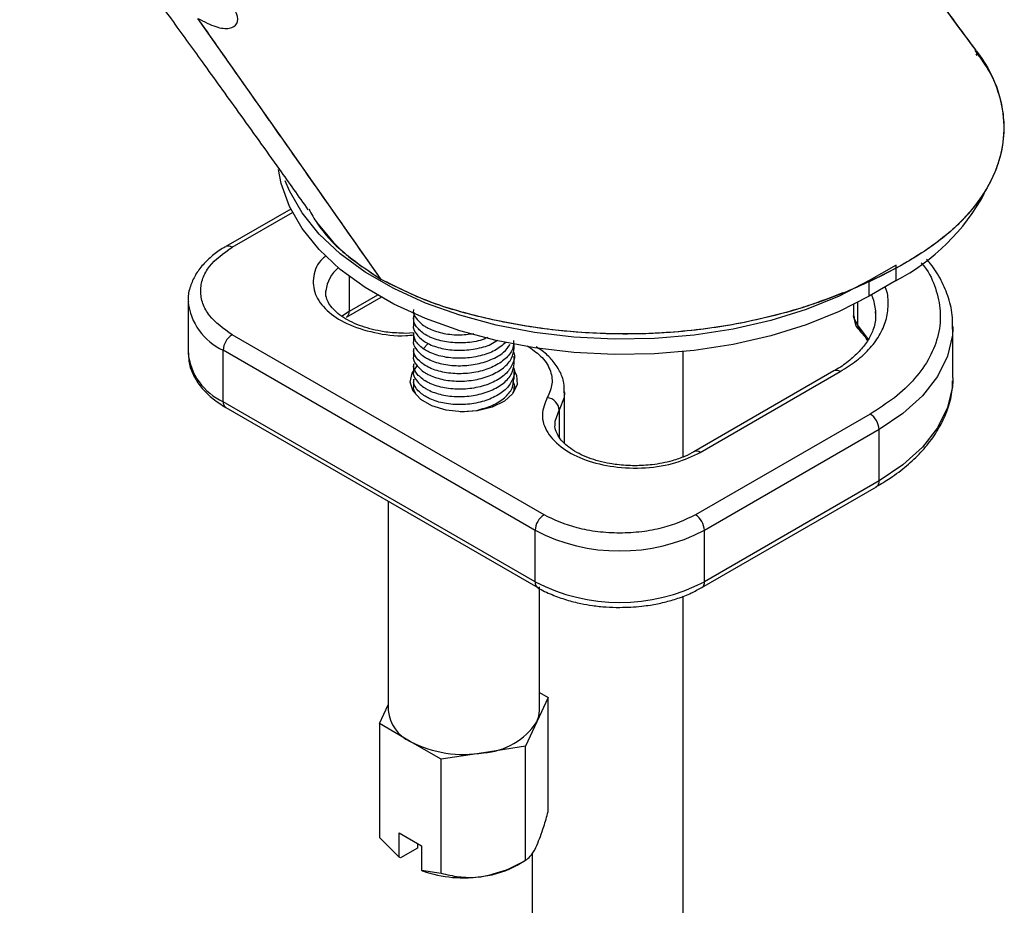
# Model space of a CAD drawing. Header units: millimetres. Extents: x 42 to 175, y 27 to 267.
# Tile 11 of 12: x 146 to 172, y 221 to 244. Entities that reach past the tile are written whole.
import ezdxf

# ---------------------------------------------------------------- set-up
doc = ezdxf.new("R2010")
doc.units = ezdxf.units.MM

msp = doc.modelspace()

# ---------------------------------------------------------------- linework, layer by layer
at = {"color": 7, "linetype": 'Continuous', "lineweight": 25}
for p, q in [((171.423, 243.029), (171.454, 242.979)), ((153.305, 238.924), (151.588, 237.932)), ((169.314, 237.44), (168.607, 237.032)), ((169.314, 237.032), (169.314, 237.44)), ((168.607, 236.624), (168.607, 237.032)), ((169.314, 237.032), (168.607, 236.624)), ((154.232, 236.718), (154.234, 236.761)), ((150.591, 236.487), (150.591, 235.126)), ((154.782, 236.067), (155.695, 236.594)), ((168.192, 236.399), (168.192, 236.106)), ((156.549, 236.058), (156.549, 235.862)), ((170.819, 235.82), (170.818, 235.752)), ((170.819, 234.459), (170.819, 235.82)), ((160.004, 230.84), (151.754, 235.603)), ((156.557, 235.652), (156.345, 235.639)), ((156.549, 235.65), (156.549, 235.454)), ((159.768, 230.432), (151.519, 235.194)), ((151.519, 233.833), (151.519, 235.194)), ((156.549, 235.241), (156.549, 235.046)), ((159.216, 235.25), (159.216, 235.347)), ((163.687, 232.373), (163.687, 235.151)), ((159.216, 234.841), (159.216, 235.037)), ((156.549, 234.833), (156.549, 234.637)), ((159.216, 234.433), (159.216, 234.629)), ((167.672, 234.645), (163.971, 232.508)), ((164.138, 232.492), (167.838, 234.628)), ((156.549, 234.425), (156.549, 234.229)), ((170.819, 234.459), (170.818, 234.391)), ((159.216, 234.102), (159.216, 234.221)), ((160.549, 232.745), (160.549, 234.106)), ((159.768, 229.071), (151.519, 233.833)), ((151.588, 233.681), (159.837, 228.918)), ((157.792, 233.564), (158.228, 233.604)), ((168.63, 233.507), (164.011, 230.84)), ((168.866, 233.099), (164.247, 230.432)), ((168.866, 231.738), (168.866, 233.099)), ((164.177, 228.918), (168.797, 231.585)), ((168.866, 231.738), (164.247, 229.071)), ((155.883, 231.201), (155.883, 225.668)), ((159.768, 229.071), (159.768, 230.432)), ((164.247, 229.071), (164.247, 230.432)), ((159.883, 225.668), (159.883, 228.94)), ((163.687, 199.871), (163.687, 228.692)), ((159.883, 226.146), (160.113, 226.013)), ((155.652, 225.323), (155.883, 225.82)), ((160.113, 226.013), (159.814, 225.369)), ((160.113, 223), (160.113, 226.013)), ((155.652, 225.323), (155.652, 222.31)), ((156.468, 224.852), (155.652, 225.323)), ((159.814, 225.369), (159.516, 224.726)), ((157.285, 224.38), (156.468, 224.852)), ((158.4, 224.553), (157.285, 224.38)), ((159.516, 224.726), (158.4, 224.553)), ((159.516, 221.712), (159.516, 224.726)), ((157.285, 221.367), (157.285, 224.38)), ((156.174, 221.791), (156.174, 222.436)), ((156.174, 222.436), (156.763, 222.096)), ((155.652, 222.31), (156.174, 221.791)), ((156.655, 222.158), (156.655, 222.034)), ((156.655, 222.034), (156.205, 221.774)), ((156.763, 222.096), (156.763, 221.451)), ((159.687, 221.889), (159.687, 199.871)), ((156.205, 221.774), (156.174, 221.791)), ((159.297, 221.586), (159.516, 221.712)), ((156.763, 221.451), (157.285, 221.367)), ((156.763, 221.451), (156.794, 221.433))]:
    msp.add_line(p, q, dxfattribs=at)
at = {"color": 8, "linetype": 'Continuous', "lineweight": 25}
for p, q in [((151.754, 237.916), (153.349, 238.837)), ((154.851, 237.145), (154.851, 236.22)), ((155.597, 236.651), (154.851, 236.22)), ((168.302, 235.852), (168.302, 236.456)), ((154.851, 236.22), (154.65, 236.086)), ((156.81, 235.234), (156.942, 235.368)), ((160.408, 233.611), (160.408, 232.889))]:
    msp.add_line(p, q, dxfattribs=at)
at = {"color": 7, "linetype": 'Continuous', "lineweight": 25, "flags": 128}
for points in [[(155.698, 237.063), (153.157, 240.679), (150.851, 243.962)], [(168.607, 236.624), (167.811, 236.215), (166.938, 235.862), (165.999, 235.57), (165.009, 235.342), (163.979, 235.183), (162.924, 235.094), (161.859, 235.076), (160.797, 235.13), (159.753, 235.254), (158.741, 235.448), (157.775, 235.708), (156.867, 236.031), (156.031, 236.412), (155.277, 236.848), (154.616, 237.33), (154.057, 237.854), (153.606, 238.412), (153.271, 238.996), (153.055, 239.599), (152.984, 239.973)], [(168.607, 237.032), (167.811, 236.623), (166.938, 236.27), (165.999, 235.978), (165.009, 235.751), (163.979, 235.591), (162.924, 235.502), (161.859, 235.484), (160.797, 235.538), (159.753, 235.662), (158.741, 235.856), (157.775, 236.116), (156.867, 236.439), (156.031, 236.821), (155.277, 237.256), (154.616, 237.739), (154.057, 238.262), (153.606, 238.82), (153.271, 239.404), (153.161, 239.668)], [(168.769, 236.237), (168.774, 236.153), (168.774, 236.125)], [(159.209, 234.665), (159.275, 234.53), (159.29, 234.286), (159.181, 234.051), (158.956, 233.845), (158.636, 233.686), (158.249, 233.588), (157.83, 233.561), (157.415, 233.606), (157.041, 233.72), (156.743, 233.892), (156.545, 234.108), (156.467, 234.347), (156.514, 234.59), (156.651, 234.782)], [(159.814, 225.369), (159.865, 225.518), (159.883, 225.668)]]:
    msp.add_lwpolyline(points, dxfattribs=at)
at = {"color": 8, "linetype": 'Continuous', "lineweight": 25, "flags": 128}
for points in [[(168.666, 236.658), (168.715, 236.519), (168.769, 236.237)], [(168.302, 235.852), (168.197, 236.051), (168.192, 236.106)], [(168.589, 235.459), (168.557, 235.515), (168.302, 235.852)], [(170.818, 235.752), (170.807, 235.59), (170.679, 235.037), (170.414, 234.5), (170.018, 233.991), (169.498, 233.521), (168.866, 233.099)], [(170.818, 234.391), (170.807, 234.229), (170.679, 233.676), (170.414, 233.139), (170.018, 232.631), (169.498, 232.16), (168.866, 231.738)], [(160.549, 234.076), (160.535, 233.945), (160.408, 233.611)], [(160.296, 233.24), (160.303, 233.32), (160.408, 233.611)]]:
    msp.add_lwpolyline(points, dxfattribs=at)
at = {"color": 7, "linetype": 'Continuous', "lineweight": 25}
for centre, radius, start, end in [((166.696, 242.031), 5.643, 297.6451, 331.5328), ((152.03, 235.171), 0.512, 122.6055, 177.3945), ((152.176, 235.284), 1.593, 185.6948, 245.6253), ((160.033, 233.573), 0.376, 5.7304, 81.0139), ((168.354, 233.075), 0.512, 2.6055, 57.3945), ((160.28, 230.409), 0.512, 122.6055, 177.3945), ((163.735, 230.409), 0.512, 2.6055, 57.3945), ((162.007, 234.754), 4.867, 242.6097, 297.3903), ((162.007, 233.393), 4.867, 242.6097, 297.3903), ((156.888, 225.771), 1.01, 185.8452, 245.4749), ((158.291, 226.375), 1.826, 273.4335, 326.5611), ((157.879, 227.579), 3.07, 242.6428, 279.7711), ((157.885, 224.514), 3.268, 250.4951, 279.0709), ((158.066, 223.785), 2.52, 277.6272, 299.2454)]:
    msp.add_arc(centre, radius, start, end, dxfattribs=at)
at = {"color": 8, "linetype": 'Continuous', "lineweight": 25}
for centre, radius, start, end in [((151.657, 237.779), 0.168, 54.4275, 113.7919), ((155.152, 236.662), 0.923, 129.5473, 173.8463), ((152.177, 236.646), 1.594, 185.8926, 245.6081), ((154.684, 236.204), 0.168, 306.1202, 5.5835), ((168.499, 235.847), 0.197, 178.4268, 220.5502), ((167.741, 234.492), 0.168, 54.3824, 114.3071), ((151.682, 233.815), 0.164, 173.7012, 234.9867), ((164.041, 232.36), 0.164, 53.6782, 115.2775), ((168.703, 231.72), 0.164, 305.0133, 6.2988), ((159.931, 229.053), 0.164, 173.6959, 235.0445), ((164.084, 229.053), 0.164, 304.2326, 6.3699)]:
    msp.add_arc(centre, radius, start, end, dxfattribs=at)
at = {"color": 7, "linetype": 'Continuous', "lineweight": 25}
for points, knots in [([(171.421, 243.133), (171.228, 243.392), (170.795, 243.973), (170.177, 244.824), (169.591, 245.641), (169.113, 246.316), (168.738, 246.85), (168.458, 247.252), (168.177, 247.656), (167.834, 248.152), (167.375, 248.82), (166.822, 249.63), (166.187, 250.566), (165.498, 251.584), (164.797, 252.618), (164.106, 253.633), (163.399, 254.665), (162.683, 255.7), (161.962, 256.728), (161.277, 257.692), (160.595, 258.63), (160.027, 259.414), (159.589, 259.963), (159.193, 260.575), (158.628, 261.396), (157.998, 262.228), (157.296, 263), (156.702, 263.564), (156.153, 264.037), (155.563, 264.501), (154.836, 265.018), (154.293, 265.334), (154.027, 265.489)], [0, 0, 0, 0, 0.036147, 0.080802, 0.118888, 0.150507, 0.175698, 0.19446, 0.207731, 0.234378, 0.266636, 0.304635, 0.3519, 0.402297, 0.451642, 0.499645, 0.545918, 0.596012, 0.64286, 0.685854, 0.724951, 0.763455, 0.789168, 0.816851, 0.847013, 0.877168, 0.901941, 0.923852, 0.936193, 0.954175, 0.97754, 1, 1, 1, 1]), ([(171.425, 243.129), (171.107, 243.557), (170.437, 244.458), (169.501, 245.765), (168.637, 246.991), (167.921, 248.025), (167.339, 248.873), (166.886, 249.538), (166.545, 250.039), (166.281, 250.428), (166.037, 250.788), (165.763, 251.192), (165.401, 251.727), (164.948, 252.396), (164.412, 253.185), (163.848, 254.011), (163.175, 254.991), (162.4, 256.108), (161.542, 257.323), (160.693, 258.498), (160.015, 259.428), (159.545, 260.029), (159.137, 260.657), (158.671, 261.331), (158.249, 261.899), (157.89, 262.339), (157.489, 262.788), (157.052, 263.231), (156.607, 263.648), (156.032, 264.14), (155.181, 264.793), (154.478, 265.223), (154.079, 265.468)], [0, 0, 0, 0, 0.060771, 0.127718, 0.185981, 0.235767, 0.275607, 0.307569, 0.331526, 0.347957, 0.364702, 0.384249, 0.406639, 0.442152, 0.480813, 0.51966, 0.55849, 0.616822, 0.671684, 0.721363, 0.769305, 0.794355, 0.821379, 0.851313, 0.86651, 0.879857, 0.895321, 0.909649, 0.923807, 0.940718, 0.9663, 1, 1, 1, 1]), ([(171.429, 243.123), (171.109, 243.554), (170.438, 244.456), (169.501, 245.765), (168.637, 246.991), (167.921, 248.025), (167.339, 248.873), (166.886, 249.538), (166.545, 250.039), (166.281, 250.428), (166.037, 250.788), (165.763, 251.192), (165.401, 251.727), (164.948, 252.396), (164.412, 253.185), (163.848, 254.011), (163.175, 254.991), (162.4, 256.108), (161.542, 257.323), (160.693, 258.498), (160.015, 259.428), (159.545, 260.029), (159.137, 260.657), (158.671, 261.331), (158.249, 261.899), (157.89, 262.339), (157.489, 262.788), (157.052, 263.231), (156.607, 263.648), (156.032, 264.14), (155.181, 264.793), (154.478, 265.223), (154.079, 265.468)], [0, 0, 0, 0, 0.061011, 0.127941, 0.186189, 0.235962, 0.275791, 0.307746, 0.331696, 0.348123, 0.364864, 0.384406, 0.40679, 0.442294, 0.480946, 0.519782, 0.558602, 0.61692, 0.671767, 0.721433, 0.769363, 0.794407, 0.821424, 0.851351, 0.866544, 0.879888, 0.895347, 0.909672, 0.923826, 0.940733, 0.966308, 1, 1, 1, 1]), ([(146.137, 249.637), (146.233, 249.496), (146.411, 249.236), (146.668, 248.861), (146.944, 248.46), (147.279, 247.977), (147.703, 247.368), (148.212, 246.646), (148.794, 245.826), (149.447, 244.913), (150.177, 243.899), (151.007, 242.752), (151.957, 241.435), (152.883, 240.148), (153.508, 239.264), (153.761, 238.906)], [0, 0, 0, 0, 0.037404, 0.06922, 0.09833, 0.140181, 0.194007, 0.258581, 0.334403, 0.42015, 0.516973, 0.628028, 0.756848, 0.901539, 1, 1, 1, 1]), ([(150.851, 243.962), (151.016, 243.878), (151.345, 243.71), (151.708, 243.677), (151.91, 243.807), (151.917, 244.047), (151.795, 244.246), (151.746, 244.327)], [0, 0, 0, 0, 0.212243, 0.424437, 0.638191, 0.854359, 1, 1, 1, 1]), ([(155.698, 237.063), (155.262, 237.683), (154.413, 238.892), (153.174, 240.654), (152.011, 242.313), (151.259, 243.381), (150.897, 243.897)], [0, 0, 0, 0, 0.272148, 0.530825, 0.773657, 1, 1, 1, 1]), ([(155.698, 237.063), (155.262, 237.683), (154.413, 238.892), (153.174, 240.654), (152.011, 242.313), (151.259, 243.381), (150.897, 243.897)], [0, 0, 0, 0, 0.272148, 0.530825, 0.773657, 1, 1, 1, 1]), ([(155.698, 237.063), (155.262, 237.683), (154.413, 238.892), (153.174, 240.654), (152.011, 242.313), (151.26, 243.381), (150.897, 243.896)], [0, 0, 0, 0, 0.272157, 0.530841, 0.773681, 1, 1, 1, 1]), ([(155.698, 237.063), (155.262, 237.683), (154.413, 238.892), (153.174, 240.654), (152.011, 242.313), (151.26, 243.381), (150.897, 243.896)], [0, 0, 0, 0, 0.272157, 0.530841, 0.773681, 1, 1, 1, 1]), ([(171.399, 243.117), (171.545, 242.918), (171.91, 242.422), (172.161, 241.595), (172.186, 240.674), (171.929, 239.805), (171.423, 238.983), (170.655, 238.194), (169.553, 237.462), (168.208, 236.796), (166.681, 236.239), (165.011, 235.84), (163.223, 235.623), (161.475, 235.607), (159.797, 235.763), (158.291, 236.057), (156.874, 236.472), (156.094, 236.864), (155.698, 237.063)], [0, 0, 0, 0, 0.043248, 0.10784, 0.166708, 0.227484, 0.283404, 0.341011, 0.40794, 0.476783, 0.545541, 0.616246, 0.684821, 0.755904, 0.817461, 0.880691, 0.939356, 1, 1, 1, 1]), ([(171.402, 243.112), (171.547, 242.915), (171.911, 242.42), (172.161, 241.595), (172.186, 240.674), (171.929, 239.805), (171.423, 238.983), (170.655, 238.194), (169.553, 237.462), (168.208, 236.796), (166.681, 236.239), (165.011, 235.84), (163.223, 235.623), (161.475, 235.607), (159.797, 235.763), (158.291, 236.057), (156.874, 236.472), (156.094, 236.864), (155.698, 237.063)], [0, 0, 0, 0, 0.042942, 0.107554, 0.166441, 0.227237, 0.283174, 0.3408, 0.40775, 0.476615, 0.545395, 0.616123, 0.68472, 0.755826, 0.817402, 0.880653, 0.939336, 1, 1, 1, 1]), ([(171.422, 243.118), (171.447, 243.088), (171.732, 242.741), (171.981, 242.19), (172.153, 241.487), (172.176, 241.015), (172.135, 240.609), (172.059, 240.266), (171.944, 239.931), (171.791, 239.602), (171.598, 239.276), (171.348, 238.935), (171.043, 238.595), (170.652, 238.235), (170.212, 237.902), (169.71, 237.583), (169.104, 237.238), (168.607, 237.013), (168.302, 236.875)], [0, 0, 0, 0, 0.014103, 0.163466, 0.239511, 0.316578, 0.363987, 0.413031, 0.463685, 0.509346, 0.558236, 0.610263, 0.667015, 0.721129, 0.790962, 0.844867, 0.904867, 1, 1, 1, 1]), ([(153.787, 238.923), (153.855, 238.797), (154.075, 238.391), (154.682, 237.744), (155.355, 237.293), (155.698, 237.063)], [0, 0, 0, 0, 0.181554, 0.583986, 1, 1, 1, 1]), ([(153.988, 238.576), (154.216, 238.291), (154.629, 237.773), (155.28, 237.345), (155.573, 237.153)], [0, 0, 0, 0, 0.549836, 1, 1, 1, 1]), ([(151.59, 237.93), (151.572, 237.921), (151.44, 237.852), (151.231, 237.695), (150.975, 237.457), (150.774, 237.183), (150.642, 236.878), (150.581, 236.636), (150.596, 236.503), (150.599, 236.481)], [0, 0, 0, 0, 0.0292969, 0.208425, 0.39074, 0.5760726, 0.7653873, 0.962061, 1, 1, 1, 1]), ([(151.754, 235.603), (151.529, 235.764), (151.183, 236.011), (150.966, 236.425), (150.904, 236.759), (150.966, 237.094), (151.183, 237.507), (151.529, 237.755), (151.754, 237.916)], [0, 0, 0, 0, 0.239457, 0.368361, 0.5, 0.631639, 0.760543, 1, 1, 1, 1]), ([(170.806, 235.746), (170.81, 235.85), (170.82, 236.129), (170.72, 236.566), (170.518, 237.042), (170.314, 237.385), (170.154, 237.562), (170.117, 237.603)], [0, 0, 0, 0, 0.159767, 0.428799, 0.676783, 0.926067, 1, 1, 1, 1]), ([(167.905, 236.709), (167.609, 236.593), (166.944, 236.332), (165.912, 236.051), (164.87, 235.839), (163.595, 235.662), (162.188, 235.594), (160.705, 235.67), (159.494, 235.821), (158.206, 236.082), (156.886, 236.464), (156.082, 236.87), (155.698, 237.063)], [0, 0, 0, 0, 0.081153, 0.182034, 0.257849, 0.33137, 0.478932, 0.575394, 0.668106, 0.758765, 0.884822, 1, 1, 1, 1]), ([(156.345, 235.639), (156.186, 235.645), (155.962, 235.652), (155.645, 235.701), (155.39, 235.758), (155.113, 235.847), (154.859, 235.96), (154.638, 236.093), (154.461, 236.241), (154.33, 236.395), (154.255, 236.556), (154.221, 236.668), (154.237, 236.736), (154.24, 236.748)], [0, 0, 0, 0, 0.134479, 0.188789, 0.2775, 0.36731, 0.461205, 0.556585, 0.653071, 0.751537, 0.855196, 0.973064, 1, 1, 1, 1]), ([(156.551, 236.271), (156.551, 236.268), (156.526, 236.189), (156.616, 236.024), (156.777, 235.867), (157.009, 235.737), (157.294, 235.637), (157.724, 235.583), (158.012, 235.618), (158.15, 235.635)], [0, 0, 0, 0, 0.005223, 0.195816, 0.386358, 0.443052, 0.633584, 0.824114, 1, 1, 1, 1]), ([(158.521, 235.529), (158.453, 235.502), (158.257, 235.422), (157.867, 235.377), (157.42, 235.399), (157.115, 235.483), (156.86, 235.599), (156.66, 235.748), (156.528, 235.971), (156.564, 236.121), (156.581, 236.191)], [0, 0, 0, 0, 0.078731, 0.227628, 0.376556, 0.525457, 0.569665, 0.718562, 0.867459, 1, 1, 1, 1]), ([(168.76, 236.219), (168.766, 236.171), (168.787, 236.008), (168.723, 235.748), (168.573, 235.438), (168.353, 235.157), (168.059, 234.898), (167.827, 234.726), (167.68, 234.651), (167.67, 234.646)], [0, 0, 0, 0, 0.0875051, 0.3031303, 0.4816581, 0.6531192, 0.8215025, 0.9882576, 1, 1, 1, 1]), ([(168.201, 236.102), (168.204, 236.044), (168.211, 235.91), (168.283, 235.778), (168.348, 235.723), (168.354, 235.718)], [0, 0, 0, 0, 0.404523, 0.944785, 1, 1, 1, 1]), ([(156.551, 235.862), (156.551, 235.86), (156.526, 235.78), (156.605, 235.627), (156.745, 235.503), (156.81, 235.446)], [0, 0, 0, 0, 0.0148929, 0.5461587, 1, 1, 1, 1]), ([(168.346, 235.715), (168.4, 235.658), (168.487, 235.567), (168.539, 235.473), (168.558, 235.439)], [0, 0, 0, 0, 0.627888, 1, 1, 1, 1]), ([(156.551, 235.454), (156.551, 235.452), (156.526, 235.372), (156.616, 235.209), (156.777, 235.051), (157.009, 234.92), (157.295, 234.82), (157.734, 234.769), (158.191, 234.806), (158.609, 234.932), (158.94, 235.116), (159.056, 235.275), (159.109, 235.347)], [0, 0, 0, 0, 0.0033796, 0.1259725, 0.2485669, 0.2850401, 0.4076176, 0.5301945, 0.6527937, 0.775383, 0.8979949, 1, 1, 1, 1]), ([(156.81, 235.234), (156.73, 235.301), (156.579, 235.428), (156.564, 235.579), (156.557, 235.65)], [0, 0, 0, 0, 0.531447, 1, 1, 1, 1]), ([(159.199, 235.446), (159.199, 235.382), (159.199, 235.224), (159.026, 234.988), (158.724, 234.77), (158.321, 234.622), (157.87, 234.559), (157.42, 234.582), (157.115, 234.667), (156.86, 234.782), (156.664, 234.93), (156.542, 235.111), (156.561, 235.215), (156.566, 235.241)], [0, 0, 0, 0, 0.0728142, 0.180383, 0.2879337, 0.3954927, 0.5030512, 0.6106023, 0.7181719, 0.7501097, 0.8576858, 0.9652627, 1, 1, 1, 1]), ([(156.81, 235.446), (156.852, 235.42), (156.988, 235.334), (157.295, 235.229), (157.735, 235.176), (158.187, 235.218), (158.556, 235.314), (158.72, 235.42), (158.777, 235.457)], [0, 0, 0, 0, 0.089182, 0.2899089, 0.4906374, 0.691314, 0.8920455, 1, 1, 1, 1]), ([(156.551, 235.046), (156.551, 235.044), (156.526, 234.964), (156.616, 234.8), (156.777, 234.642), (157.009, 234.512), (157.295, 234.411), (157.734, 234.361), (158.19, 234.398), (158.612, 234.522), (158.949, 234.722), (159.174, 234.973), (159.201, 235.159), (159.214, 235.25)], [0, 0, 0, 0, 0.0030172, 0.1105866, 0.2181369, 0.2500679, 0.3576155, 0.4651633, 0.5727266, 0.6802809, 0.7878354, 0.8953997, 1, 1, 1, 1]), ([(159.192, 235.164), (159.197, 235.152), (159.247, 235.05), (159.197, 234.843), (159.032, 234.58), (158.722, 234.361), (158.321, 234.214), (157.87, 234.149), (157.42, 234.176), (157.115, 234.258), (156.86, 234.374), (156.664, 234.523), (156.542, 234.702), (156.561, 234.807), (156.566, 234.832)], [0, 0, 0, 0, 0.0134511, 0.1159991, 0.2185385, 0.321078, 0.4236269, 0.5261603, 0.6287195, 0.7312514, 0.7617584, 0.8642847, 0.96681, 1, 1, 1, 1]), ([(158.996, 235.395), (158.906, 235.322), (158.723, 235.174), (158.319, 235.031), (157.87, 234.966), (157.42, 234.991), (157.116, 235.074), (156.921, 235.163), (156.852, 235.207), (156.81, 235.234)], [0, 0, 0, 0, 0.168314, 0.343695, 0.519102, 0.69449, 0.86988, 0.922061, 1, 1, 1, 1]), ([(160.54, 234.068), (160.541, 234.155), (160.542, 234.351), (160.429, 234.646), (160.233, 234.93), (160.016, 235.143), (159.85, 235.246), (159.794, 235.28)], [0, 0, 0, 0, 0.183157, 0.414787, 0.649907, 0.882934, 1, 1, 1, 1]), ([(150.599, 235.12), (150.603, 235.021), (150.612, 234.804), (150.743, 234.484), (150.955, 234.176), (151.236, 233.903), (151.472, 233.754), (151.588, 233.681)], [0, 0, 0, 0, 0.175167, 0.381821, 0.590999, 0.799014, 1, 1, 1, 1]), ([(156.551, 234.637), (156.551, 234.635), (156.526, 234.555), (156.616, 234.393), (156.777, 234.234), (157.009, 234.103), (157.295, 234.004), (157.734, 233.952), (158.19, 233.991), (158.612, 234.114), (158.949, 234.314), (159.174, 234.565), (159.201, 234.75), (159.214, 234.842)], [0, 0, 0, 0, 0.0029632, 0.1105098, 0.2180842, 0.2500764, 0.3576538, 0.4652321, 0.5727793, 0.6803477, 0.7878981, 0.8954568, 1, 1, 1, 1]), ([(159.192, 234.756), (159.197, 234.744), (159.247, 234.642), (159.197, 234.436), (159.032, 234.171), (158.722, 233.954), (158.321, 233.805), (157.87, 233.743), (157.42, 233.766), (157.115, 233.85), (156.86, 233.967), (156.664, 234.113), (156.542, 234.295), (156.561, 234.399), (156.566, 234.424)], [0, 0, 0, 0, 0.0134301, 0.1159752, 0.2185121, 0.3210679, 0.423601, 0.5261646, 0.628698, 0.7312579, 0.7617595, 0.8643224, 0.9668859, 1, 1, 1, 1]), ([(158.228, 233.604), (158.369, 233.643), (158.652, 233.72), (158.975, 233.929), (159.183, 234.175), (159.2, 234.352), (159.208, 234.434)], [0, 0, 0, 0, 0.258183, 0.516369, 0.77446, 1, 1, 1, 1]), ([(168.793, 231.588), (168.918, 231.662), (169.208, 231.832), (169.603, 232.136), (169.981, 232.492), (170.298, 232.879), (170.55, 233.295), (170.723, 233.738), (170.812, 234.106), (170.807, 234.325), (170.806, 234.385)], [0, 0, 0, 0, 0.103535, 0.239273, 0.376231, 0.514529, 0.654555, 0.797114, 0.943678, 1, 1, 1, 1]), ([(156.551, 234.229), (156.551, 234.227), (156.532, 234.167), (156.571, 234.107), (156.608, 234.049)], [0, 0, 0, 0, 0.035575, 1, 1, 1, 1]), ([(159.191, 234.35), (159.197, 234.337), (159.243, 234.245), (159.211, 234.148), (159.184, 234.063)], [0, 0, 0, 0, 0.137374, 1, 1, 1, 1]), ([(160.092, 233.945), (160.03, 233.795), (159.904, 233.486), (160.062, 233.005), (160.473, 232.583), (161.093, 232.27), (161.854, 232.087), (162.691, 232.061), (163.509, 232.192), (163.932, 232.394), (164.138, 232.492)], [0, 0, 0, 0, 0.121416, 0.25, 0.378584, 0.5, 0.621416, 0.75, 0.878584, 1, 1, 1, 1]), ([(162.408, 232.139), (162.249, 232.145), (162.025, 232.152), (161.708, 232.201), (161.453, 232.258), (161.176, 232.347), (160.922, 232.46), (160.701, 232.593), (160.524, 232.74), (160.393, 232.895), (160.318, 233.056), (160.284, 233.163), (160.298, 233.226), (160.3, 233.234)], [0, 0, 0, 0, 0.135863, 0.190732, 0.280356, 0.37109, 0.465951, 0.562313, 0.659791, 0.75927, 0.863996, 0.983077, 1, 1, 1, 1]), ([(163.97, 232.509), (163.89, 232.466), (163.719, 232.375), (163.429, 232.276), (163.138, 232.206), (162.809, 232.153), (162.563, 232.145), (162.408, 232.139)], [0, 0, 0, 0, 0.195122, 0.416042, 0.581456, 0.736637, 1, 1, 1, 1]), ([(164.011, 230.84), (163.732, 230.71), (163.303, 230.51), (162.587, 230.385), (162.007, 230.349), (161.428, 230.385), (160.712, 230.51), (160.283, 230.71), (160.004, 230.84)], [0, 0, 0, 0, 0.239457, 0.368361, 0.5, 0.631639, 0.760543, 1, 1, 1, 1]), ([(159.837, 228.919), (159.839, 228.918), (159.948, 228.844), (160.204, 228.733), (160.585, 228.592), (160.949, 228.5), (161.301, 228.439), (161.645, 228.402), (161.887, 228.397), (162.007, 228.395)], [0, 0, 0, 0, 0.002123, 0.202734, 0.388953, 0.562106, 0.696053, 0.848638, 1, 1, 1, 1]), ([(162.007, 228.395), (162.202, 228.401), (162.476, 228.409), (162.868, 228.464), (163.193, 228.528), (163.556, 228.634), (163.89, 228.763), (164.085, 228.871), (164.175, 228.92)], [0, 0, 0, 0, 0.244273, 0.343202, 0.505912, 0.672393, 0.848728, 1, 1, 1, 1]), ([(159.814, 222.103), (159.877, 222.26), (159.982, 222.519), (160.076, 222.864), (160.113, 223)], [0, 0, 0, 0, 0.604636, 1, 1, 1, 1]), ([(159.516, 221.712), (159.556, 221.741), (159.64, 221.8), (159.743, 221.954), (159.802, 222.077), (159.814, 222.103)], [0, 0, 0, 0, 0.432388, 0.879561, 1, 1, 1, 1]), ([(158.4, 221.287), (158.635, 221.344), (159.025, 221.439), (159.376, 221.635), (159.516, 221.712)], [0, 0, 0, 0, 0.6046354, 1, 1, 1, 1]), ([(157.285, 221.367), (157.438, 221.332), (157.748, 221.26), (158.133, 221.251), (158.354, 221.28), (158.4, 221.287)], [0, 0, 0, 0, 0.4323885, 0.8795612, 1, 1, 1, 1])]:
    msp.add_open_spline(points, degree=3, knots=knots, dxfattribs=at)
at = {"color": 8, "linetype": 'Continuous', "lineweight": 25}
for points, knots in [([(154.24, 237.687), (154.21, 237.664), (154.011, 237.511), (153.879, 237.15), (153.912, 236.671), (154.232, 236.232), (154.774, 235.872), (155.503, 235.642), (156.147, 235.551), (156.495, 235.591), (156.568, 235.599)], [0, 0, 0, 0, 0.028069, 0.186042, 0.344016, 0.493184, 0.642352, 0.800326, 0.958299, 1, 1, 1, 1]), ([(169.98, 237.505), (170.01, 237.469), (170.19, 237.257), (170.377, 236.826), (170.513, 236.224), (170.459, 235.607), (170.231, 235.005), (169.833, 234.442), (169.305, 233.933), (168.852, 233.647), (168.63, 233.507)], [0, 0, 0, 0, 0.027514, 0.164442, 0.305213, 0.447988, 0.590763, 0.731534, 0.868461, 1, 1, 1, 1]), ([(167.838, 234.628), (167.987, 234.722), (168.29, 234.913), (168.647, 235.252), (168.917, 235.627), (169.082, 236.028), (169.119, 236.438), (169.095, 236.721), (169.031, 236.859), (169.028, 236.866)], [0, 0, 0, 0, 0.1563887, 0.3188857, 0.4857261, 0.6548263, 0.8239264, 0.9907669, 1, 1, 1, 1]), ([(159.556, 235.313), (159.685, 235.225), (159.958, 235.04), (160.182, 234.687), (160.251, 234.307), (160.144, 234.064), (160.092, 233.945)], [0, 0, 0, 0, 0.2336293, 0.4924033, 0.7511773, 1, 1, 1, 1])]:
    msp.add_open_spline(points, degree=3, knots=knots, dxfattribs=at)

doc.saveas('drawing.dxf')
